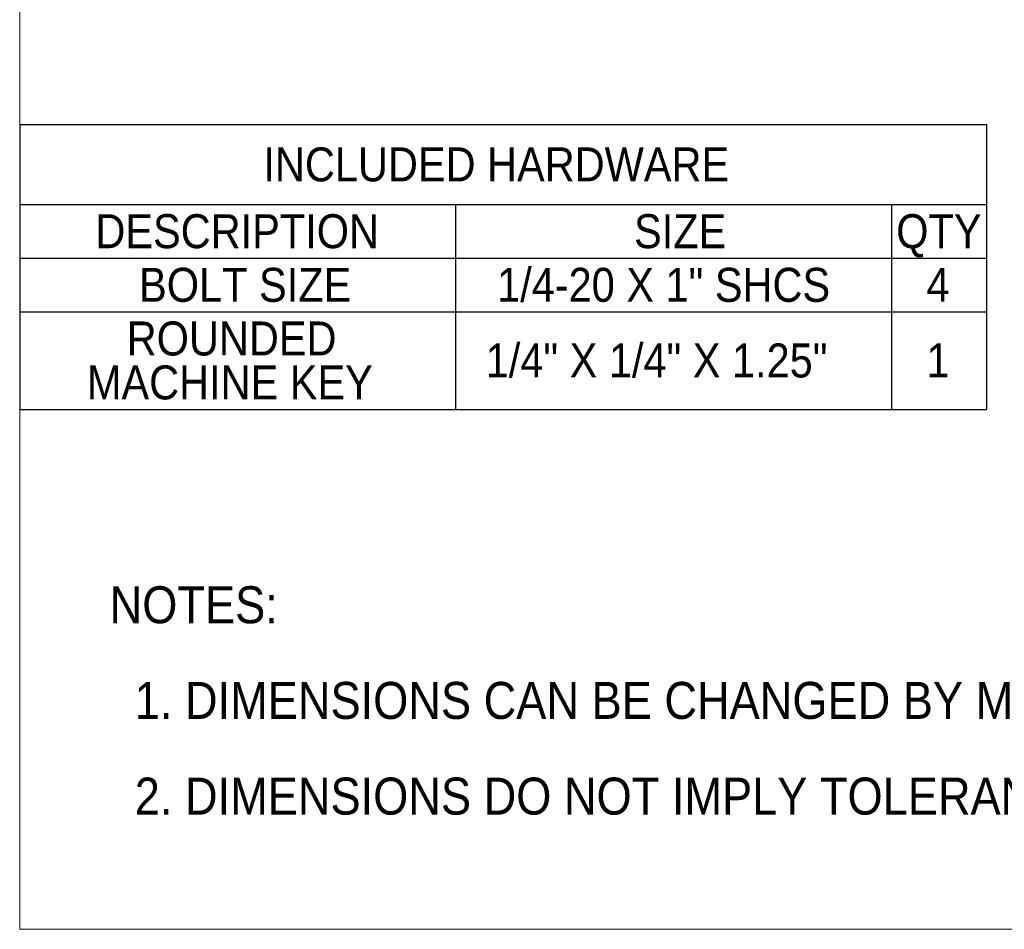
# Model space of a CAD drawing. Header units: millimetres. Extents: x 0 to 864, y 0 to 559.
# Tile 1 of 18: x 0 to 203, y 0 to 187. Entities that reach past the tile are written whole.
import ezdxf

# ---------------------------------------------------------------- set-up
doc = ezdxf.new("R2010")
doc.units = ezdxf.units.MM
doc.header["$LTSCALE"] = 2
doc.linetypes.add('SLD-Solid', pattern=[0])
doc.layers.add('SLD-0', color=7, linetype='SLD-Solid', lineweight=25)
doc.layers.add('TEXT', color=140, linetype='SLD-Solid', lineweight=25)
doc.styles.add('SLDTEXTSTYLE0', font='GOTHIC.TTF', dxfattribs={"width": 0.913})

# ---------------------------------------------------------------- blocks, each defined once
blk = doc.blocks.new('Block2')
at = {"color": 7, "linetype": 'SLD-Solid', "lineweight": 18}
for p, q in [((0, 558.8), (0, 0)), ((0, 0), (863.6, 0))]:
    blk.add_line(p, q, dxfattribs=at)
blk = doc.blocks.new('SW_NOTE_0_2')
at = {"layer": 'TEXT', "color": 0, "char_height": 7.62, "attachment_point": 1, "style": 'SLDTEXTSTYLE0'}
for s, insert in [('NOTES:', (0, 9.73)), ('  1. DIMENSIONS CAN BE CHANGED BY MANUFACTURER WITHOUT NOTICE.', (0, -9.97)), ('  2. DIMENSIONS DO NOT IMPLY TOLERANCE.', (0, -29.68))]:
    blk.add_mtext(s, dxfattribs=dict(at, insert=insert))
blk = doc.blocks.new('SW_TABLEANNOTATION_0')
at = {"layer": 'SLD-0', "color": 0}
for p, q in [((0, 0), (0, -16.47)), ((0, 0), (89.76, 0)), ((89.76, 0), (179.52, 0)), ((179.52, 0), (199.14, 0)), ((199.14, 0), (199.14, -16.47)), ((0, -16.47), (0, -27.52)), ((0, -16.47), (89.76, -16.47)), ((89.76, -16.47), (89.76, -27.52)), ((89.76, -16.47), (179.52, -16.47)), ((179.52, -16.47), (179.52, -27.52)), ((179.52, -16.47), (199.14, -16.47)), ((199.14, -16.47), (199.14, -27.52)), ((0, -27.52), (0, -38.57)), ((0, -27.52), (89.76, -27.52)), ((89.76, -27.52), (89.76, -38.57)), ((89.76, -27.52), (179.52, -27.52)), ((179.52, -27.52), (179.52, -38.57)), ((179.52, -27.52), (199.14, -27.52)), ((199.14, -27.52), (199.14, -38.57)), ((0, -38.57), (0, -58.68)), ((0, -38.57), (89.76, -38.57)), ((89.76, -38.57), (89.76, -58.68)), ((89.76, -38.57), (179.52, -38.57)), ((179.52, -38.57), (179.52, -58.68)), ((179.52, -38.57), (199.14, -38.57)), ((199.14, -38.57), (199.14, -58.68)), ((0, -58.68), (89.76, -58.68)), ((89.76, -58.68), (179.52, -58.68)), ((179.52, -58.68), (199.14, -58.68))]:
    blk.add_line(p, q, dxfattribs=at)
at = {"layer": 'SLD-0', "color": 0, "char_height": 7, "attachment_point": 1, "style": 'SLDTEXTSTYLE0'}
for s, insert in [(' INCLUDED HARDWARE', (47.82, -4.7)), ('DESCRIPTION', (15.59, -18.46)), ('SIZE', (126.52, -18.46)), ('QTY', (180.52, -18.46)), ('BOLT SIZE', (24.59, -29.51)), ('1/4-20 X 1" SHCS', (98.32, -29.51)), ('4', (186.74, -29.51)), ('ROUNDED ', (22.04, -40.56)), ('1/4" X 1/4" X 1.25"', (95.97, -45.09)), ('1', (186.74, -45.09)), ('MACHINE KEY', (13.84, -49.61))]:
    blk.add_mtext(s, dxfattribs=dict(at, insert=insert))

msp = doc.modelspace()

# ---------------------------------------------------------------- block references
at = {"color": 7, "linetype": 'Continuous'}
msp.add_blockref('Block2', (0, 0), dxfattribs=at)
at = {"layer": 'SLD-0'}
msp.add_blockref('SW_TABLEANNOTATION_0', (0, 165.7581), dxfattribs=at)
at = {"layer": 'TEXT'}
msp.add_blockref('SW_NOTE_0_2', (18.5226, 60.9272), dxfattribs=at)

doc.saveas('drawing.dxf')
